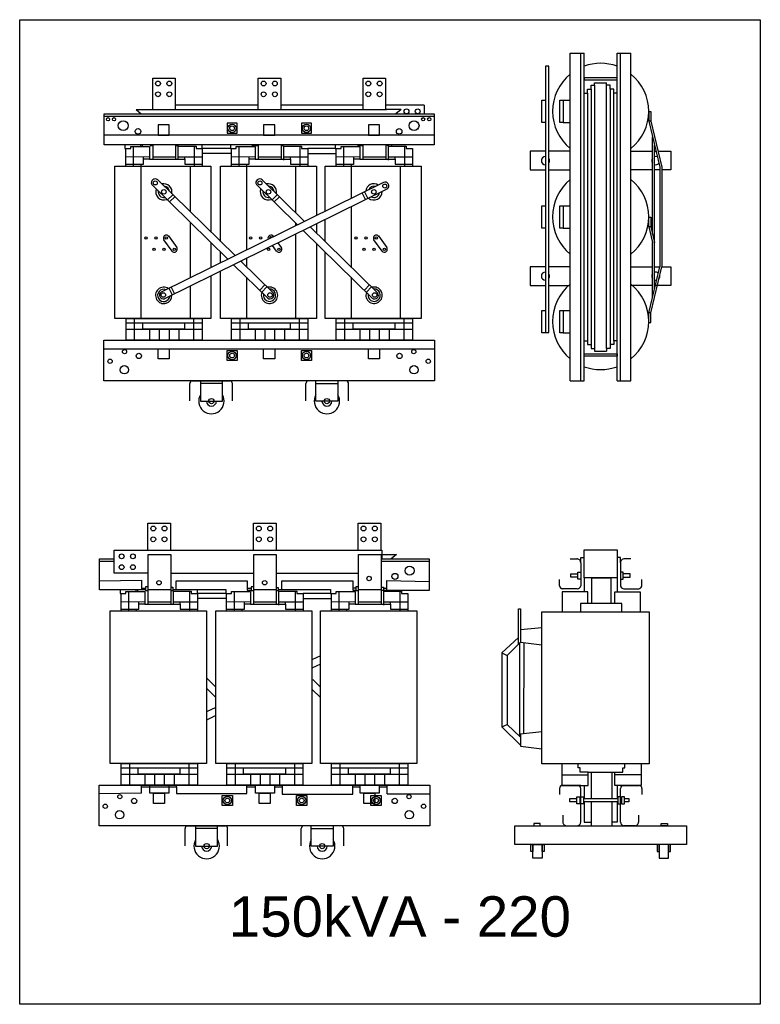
# Model space of a CAD drawing. Header units: millimetres. Extents: x 18098 to 54149, y 8095 to 18524.
# Tile 6 of 17: x 25315 to 27842, y 15163 to 18524. Entities that reach past the tile are written whole.
import ezdxf

# ---------------------------------------------------------------- set-up
doc = ezdxf.new("R2010")
doc.units = ezdxf.units.MM
for name, color, linetype in [('BOBINA', 2, 'Continuous'), ('CULATRA', 1, 'Continuous'), ('DETALHE', 3, 'Continuous'), ('L1', 1, 'Continuous'), ('L2', 2, 'Continuous')]:
    doc.layers.add(name, color=color, linetype=linetype)
doc.styles.get("Standard").update_dxf_attribs({"font": 'arial.ttf'})

msp = doc.modelspace()

# ---------------------------------------------------------------- linework, layer by layer
at = {"layer": 'BOBINA'}
for points in [[(25967.3, 17649.4), (25967.3, 17504), (25639.7, 17504), (25639.7, 18023.6), (25967.3, 18023.6), (25967.3, 17798.6)], [(25999.6, 17767), (25999.6, 18023.6), (26327.2, 18023.6), (26327.2, 17855.3)], [(26356.4, 17869.7), (26356.4, 18023.6), (26684, 18023.6), (26684, 17504), (26356.4, 17504), (26356.4, 17650.9)], [(26327.2, 17826.9), (26327.2, 17795.6)], [(26356.4, 17767), (26356.4, 17841.3)], [(25967.3, 17763), (25967.3, 17728.4)], [(26327.2, 17760), (26327.2, 17665.3)], [(25967.3, 17728.4), (25967.3, 17677.8)], [(25999.6, 17693.7), (25999.6, 17731.4)], [(26356.4, 17650.9), (26356.4, 17731.4)], [(26327.2, 17665.3), (26327.2, 17504), (25999.6, 17504), (25999.6, 17665.3)]]:
    msp.add_lwpolyline(points, dxfattribs=at)
for points in [[(25623.5, 16505.4), (25951.5, 16505.4), (25951.5, 15985.1), (25623.5, 15985.1)], [(25983.8, 16505.4), (26311.8, 16505.4), (26311.8, 15985.1), (25983.8, 15985.1)], [(26341.1, 16505.4), (26669.1, 16505.4), (26669.1, 15985.1), (26341.1, 15985.1)], [(27096.6, 16502.6), (27462.3, 16502.6), (27462.3, 15983.3), (27096.6, 15983.3)]]:
    msp.add_lwpolyline(points, close=True, dxfattribs=at)
at = {"layer": 'CULATRA'}
for p, q in [((25712, 18217.3), (25729.5, 18201.8)), ((26128.8, 18231.6), (25845, 18231.6)), ((26486.1, 18231.6), (26205.3, 18231.6)), ((26694.5, 18231.6), (26562.6, 18231.6)), ((26616, 18217.3), (26566.7, 18217.3)), ((26616, 18217.3), (26598.5, 18201.8)), ((26694.5, 18231.6), (26694.5, 18201.8)), ((25603.1, 18096.6), (25603.1, 18201.8)), ((25603.1, 18201.8), (26728.5, 18201.8)), ((25603.1, 18194.1), (26728.5, 18194.1)), ((26728.5, 18201.8), (26728.5, 18096.6)), ((26728.5, 18129.6), (25603.1, 18129.6)), ((26728.5, 18096.6), (25603.1, 18096.6)), ((25673.4, 18096.6), (25673.4, 18084.3)), ((25673.4, 18084.3), (25676.7, 18084.3)), ((25727.2, 18096.6), (25727.2, 18091)), ((25732.6, 18096.6), (25732.6, 18091)), ((25760.1, 18096.6), (25760.1, 18093.8)), ((25760.1, 18093.8), (25769.5, 18093.8)), ((25853.8, 18093.3), (25846, 18093.3)), ((25853.8, 18096.6), (25853.8, 18093.3)), ((25937.3, 18084.3), (25937.3, 18097.4)), ((26033.7, 18084.3), (25937.3, 18084.3)), ((26033.7, 18096.6), (26033.7, 18084.3)), ((26033.7, 18084.3), (26037, 18084.3)), ((26107, 18096.6), (26107, 18095.9)), ((26107, 18095.9), (26120.4, 18095.9)), ((26120.4, 18096.6), (26120.4, 18093.8)), ((26120.4, 18093.8), (26129.9, 18093.8)), ((26212.3, 18093), (26206.3, 18093)), ((26212.3, 18096.6), (26212.3, 18093)), ((26391, 18084.3), (26297.6, 18084.3)), ((26391, 18097.4), (26391, 18084.3)), ((26391, 18084.3), (26394.2, 18084.3)), ((26467.1, 18096.6), (26467.1, 18095.4)), ((26467.1, 18095.4), (26477.7, 18095.4)), ((26477.7, 18096.6), (26477.7, 18093.8)), ((26477.7, 18093.8), (26487.1, 18093.8)), ((26571.7, 18094), (26563.6, 18094)), ((26571.7, 18096.6), (26571.7, 18094)), ((26583.9, 18094.2), (26583.9, 18096.6)), ((25937.3, 18068.1), (26037, 18068.1)), ((26297.6, 18067.3), (26394.2, 18067.3)), ((25728.4, 18023.6), (25728.4, 17504)), ((25895.8, 18023.6), (25895.8, 17868.6)), ((26088.3, 18023.6), (26088.3, 17783.2)), ((26255.7, 18023.6), (26255.7, 17865.6)), ((26445.1, 18023.6), (26445.1, 17913.5)), ((26612.5, 18023.6), (26612.5, 17504)), ((25765.4, 17960.8), (26025.1, 17706.3)), ((25785.5, 17976.7), (26049.3, 17718.2)), ((26555.9, 17968.1), (25797.2, 17593.9)), ((26570.1, 17946.7), (25809, 17571.3)), ((26122.2, 17960.8), (26262.5, 17823.4)), ((26142.3, 17976.7), (26286.7, 17835.3)), ((25836.9, 17926.3), (25819.1, 17908.2)), ((25843.8, 17919.5), (25826, 17901.4)), ((26193.7, 17926.3), (26175.9, 17908.2)), ((26200.6, 17919.5), (26182.8, 17901.4)), ((26482.7, 17931.9), (26494, 17909.1)), ((26491.4, 17936.2), (26502.7, 17913.4)), ((26445.1, 17885.1), (26445.1, 17680.1)), ((25895.8, 17833), (25895.8, 17658.4)), ((26255.7, 17830), (26255.7, 17820)), ((26305.9, 17816.4), (26536, 17591.1)), ((25822.2, 17785.5), (25850.4, 17745.8)), ((26088.3, 17783.2), (26088.3, 17737.5)), ((26179, 17785.5), (26180.7, 17783.1)), ((26255.7, 17791.7), (26255.7, 17661.4)), ((26281.7, 17804.5), (26517.8, 17573.3)), ((26538.9, 17785.5), (26567.1, 17745.8)), ((25834.5, 17733.5), (25806.7, 17772.7)), ((26191.4, 17733.5), (26177.5, 17753.1)), ((26195.7, 17762.1), (26207.2, 17745.8)), ((26551.2, 17733.5), (26523.5, 17772.7)), ((26044.4, 17687.4), (26161, 17573.3)), ((26068.6, 17699.4), (26179.2, 17591.1)), ((26071, 17700.6), (26071, 17697)), ((26088.3, 17709.1), (26088.3, 17680.1)), ((25895.8, 17658.4), (25895.8, 17642.5)), ((26088.3, 17644.5), (26088.3, 17504)), ((26255.7, 17661.4), (26255.7, 17504)), ((26445.1, 17644.5), (26445.1, 17607.2)), ((25831.7, 17611.1), (25843.1, 17588.3)), ((25895.8, 17614.2), (25895.8, 17504)), ((26151.6, 17618.1), (26133.8, 17599.9)), ((26158.3, 17611.5), (26140.5, 17593.3)), ((26508.4, 17618.1), (26490.6, 17599.9)), ((26515.2, 17611.5), (26497.4, 17593.3)), ((25823.3, 17606.9), (25834.6, 17584.1)), ((26445.1, 17607.2), (26445.1, 17504)), ((25602, 17400.6), (26729.7, 17400.6)), ((25931.2, 17290.6), (25931.2, 17221.8)), ((26006.3, 17281.3), (25931.2, 17281.3)), ((26006.3, 17221.8), (26006.3, 17290.6)), ((26325.4, 17221.8), (26325.4, 17290.6)), ((26325.4, 17281.3), (26400.6, 17281.3)), ((26400.6, 17290.6), (26400.6, 17221.8)), ((25931.2, 17221.8), (26006.3, 17221.8)), ((26400.6, 17221.8), (26325.4, 17221.8)), ((26550.5, 16712.7), (26550.5, 16682.9)), ((25587, 16577.7), (25587, 16682.9)), ((25587, 16682.9), (25637.2, 16682.9)), ((25587, 16675.2), (25637.2, 16675.2)), ((26547.4, 16682.9), (26712.3, 16682.9)), ((26547.4, 16675.2), (26712.3, 16675.2)), ((26550.5, 16698.4), (26599.8, 16698.4)), ((26599.8, 16698.4), (26582.4, 16682.9)), ((26712.3, 16682.9), (26712.3, 16575.3)), ((25587, 16608.2), (25730.2, 16610.7)), ((25730.2, 16610.7), (25730.2, 16577.7)), ((25829.8, 16634.9), (26113.7, 16634.9)), ((25848.4, 16578.5), (25848.4, 16608.3)), ((25848.4, 16608.3), (26090.8, 16608.3)), ((26090.8, 16608.3), (26090.8, 16577)), ((26190.1, 16634.9), (26470.9, 16634.9)), ((26208.8, 16578.5), (26208.8, 16608)), ((26208.8, 16608), (26450.9, 16608)), ((26450.9, 16608), (26450.9, 16576.5)), ((26567.7, 16575.3), (26567.7, 16609.3)), ((26567.7, 16609.3), (26712.3, 16605.8)), ((25743.9, 16577.7), (25587, 16577.7)), ((25657.2, 16577.7), (25657.2, 16565.4)), ((25711, 16577.7), (25711, 16572.1)), ((25716.4, 16577.7), (25716.4, 16572.1)), ((25730.2, 16583.3), (25743.9, 16583.3)), ((25753.4, 16587.3), (25743.9, 16587.3)), ((25743.9, 16587.3), (25743.9, 16574.9)), ((25743.9, 16574.9), (25753.4, 16574.9)), ((25829.8, 16586.2), (25837.7, 16586.2)), ((25837.7, 16574.4), (25829.8, 16574.4)), ((25837.7, 16586.2), (25837.7, 16574.4)), ((25837.7, 16578.5), (26017.5, 16578.5)), ((25921.1, 16565.4), (25921.1, 16578.5)), ((26017.5, 16578.5), (26017.5, 16565.4)), ((26090.8, 16583.2), (26104.2, 16583.2)), ((26090.8, 16577), (26104.2, 16577)), ((26113.7, 16587.3), (26104.2, 16587.3)), ((26104.2, 16587.3), (26104.2, 16574.9)), ((26104.2, 16574.9), (26113.7, 16574.9)), ((26190.1, 16585.8), (26196.1, 16585.8)), ((26196.1, 16574.1), (26190.1, 16574.1)), ((26196.1, 16585.8), (26196.1, 16574.1)), ((26196.1, 16578.5), (26374.8, 16578.5)), ((26374.8, 16578.5), (26374.8, 16565.4)), ((26461.5, 16583.6), (26450.9, 16583.6)), ((26450.9, 16576.5), (26461.5, 16576.5)), ((26470.9, 16587.3), (26461.5, 16587.3)), ((26461.5, 16587.3), (26461.5, 16574.9)), ((26461.5, 16574.9), (26470.9, 16574.9)), ((26547.4, 16587), (26555.5, 16587)), ((26555.5, 16575.1), (26547.4, 16575.1)), ((26555.5, 16587), (26555.5, 16575.1)), ((26555.5, 16583.3), (26567.7, 16583.3)), ((26712.3, 16575.3), (26556.1, 16575.3)), ((25657.2, 16565.4), (25660.5, 16565.4)), ((26017.5, 16565.4), (25921.1, 16565.4)), ((25921.1, 16549.2), (26020.8, 16549.2)), ((26017.5, 16565.4), (26020.8, 16565.4)), ((26374.8, 16565.4), (26281.4, 16565.4)), ((26281.4, 16548.4), (26378.1, 16548.4)), ((26374.8, 16565.4), (26378.1, 16565.4)), ((27164.5, 15983.3), (27164.5, 15910.2)), ((27220.1, 15970.5), (27220.1, 15983.3)), ((27227.3, 15970.5), (27220.1, 15970.5)), ((27227.3, 15955.2), (27227.3, 15970.5)), ((27372.1, 15955.2), (27372.1, 15970.5)), ((27372.1, 15970.5), (27379.3, 15970.5)), ((27379.3, 15970.5), (27379.3, 15983.3)), ((27434.8, 15983.3), (27434.8, 15910.2)), ((27164.5, 15946.7), (27253.9, 15946.7)), ((27253.9, 15955.2), (27227.3, 15955.2)), ((27253.9, 15910.2), (27253.9, 15955.2)), ((27253.9, 15955.2), (27345.5, 15955.2)), ((27264.4, 15955.2), (27264.4, 15865.7)), ((27334.7, 15955.2), (27334.7, 15865.7)), ((27345.5, 15910.2), (27345.5, 15955.2)), ((27345.5, 15955.2), (27372.1, 15955.2)), ((27434.8, 15946.7), (27345.5, 15946.7)), ((25730.8, 15883), (25730.8, 15911.2)), ((25730.8, 15904.9), (25758.8, 15904.9)), ((25758.8, 15904.9), (25849.6, 15904.9)), ((25849.6, 15904.9), (25849.6, 15911.2)), ((25849.6, 15904.9), (25849.6, 15882.1)), ((26090.1, 15882.1), (26090.1, 15911.2)), ((26090.1, 15905.2), (26119.1, 15905.2)), ((26184, 15905.5), (26209.9, 15905.5)), ((26209.9, 15911.2), (26209.9, 15879.6)), ((26451.4, 15879.6), (26451.4, 15911.2)), ((26451.4, 15905), (26476.4, 15905)), ((26541.2, 15905.7), (26567.9, 15905.7)), ((26567.9, 15880.9), (26567.9, 15911.2)), ((27241, 15910.2), (27241, 15865.7)), ((27354, 15865.7), (27354, 15910.2)), ((25730.8, 15883), (25585.8, 15881.7)), ((25849.6, 15882.1), (26090.1, 15882.1)), ((26209.9, 15879.6), (26451.4, 15879.6)), ((26567.9, 15880.9), (26713.6, 15880.9)), ((27241, 15853.9), (27241, 15784.2)), ((27264.4, 15853.9), (27264.4, 15772)), ((27334.7, 15853.9), (27334.7, 15772)), ((27354, 15786.1), (27354, 15853.9)), ((25915, 15771.7), (25915, 15702.9)), ((25990.1, 15762.4), (25915, 15762.4)), ((25990.1, 15702.9), (25990.1, 15771.7)), ((26309.3, 15702.9), (26309.3, 15771.7)), ((26309.3, 15762.4), (26384.4, 15762.4)), ((26384.4, 15771.7), (26384.4, 15702.9)), ((27241, 15784.2), (27264.4, 15784.2)), ((27334.7, 15786.1), (27354, 15786.1)), ((25915, 15702.9), (25990.1, 15702.9)), ((26384.4, 15702.9), (26309.3, 15702.9))]:
    msp.add_line(p, q, dxfattribs=at)
for points in [[(26022, 18136.1), (26056.6, 18136.1), (26056.6, 18169.9), (26022, 18169.9)], [(26275.7, 18136.1), (26310.3, 18136.1), (26310.3, 18169.9), (26275.7, 18169.9)], [(25602, 17430.1), (26729.7, 17430.1), (26729.7, 17290.6), (25602, 17290.6)], [(26022, 17394.1), (26056.6, 17394.1), (26056.6, 17360.3), (26022, 17360.3)], [(26275.7, 17394.1), (26310.3, 17394.1), (26310.3, 17360.3), (26275.7, 17360.3)], [(25585.8, 15911.2), (26713.6, 15911.2), (26713.6, 15771.7), (25585.8, 15771.7)], [(26005.8, 15875.2), (26040.5, 15875.2), (26040.5, 15841.4), (26005.8, 15841.4)], [(26259.5, 15875.2), (26294.1, 15875.2), (26294.1, 15841.4), (26259.5, 15841.4)], [(26513, 15875.2), (26547.6, 15875.2), (26547.6, 15841.4), (26513, 15841.4)], [(27003.7, 15772), (27590, 15772), (27590, 15708.1), (27003.7, 15708.1)], [(27069.3, 15772), (27090.7, 15772), (27090.7, 15780), (27069.3, 15780)], [(27524.4, 15772), (27503.1, 15772), (27503.1, 15780), (27524.4, 15780)], [(27058.7, 15708.1), (27065.3, 15708.1), (27065.3, 15684.6), (27058.7, 15684.6)], [(27065.3, 15708.1), (27097.7, 15708.1), (27097.7, 15661.2), (27065.3, 15661.2)], [(27097.7, 15708.1), (27104.3, 15708.1), (27104.3, 15684.6), (27097.7, 15684.6)], [(27496.1, 15708.1), (27489.5, 15708.1), (27489.5, 15684.6), (27496.1, 15684.6)], [(27528.5, 15708.1), (27496.1, 15708.1), (27496.1, 15661.2), (27528.5, 15661.2)], [(27535.1, 15708.1), (27528.5, 15708.1), (27528.5, 15684.6), (27535.1, 15684.6)]]:
    msp.add_lwpolyline(points, close=True, dxfattribs=at)
for points in [[(27108.1, 18074.6), (27056.8, 18074.6), (27056.8, 18010.6), (27108.1, 18010.6)], [(27193.2, 18074.6), (27120.3, 18074.6)], [(27400.2, 18074.6), (27473.5, 18074.6)], [(27480.4, 18074.6), (27485.6, 18074.6)], [(27492.5, 18074.6), (27536.6, 18074.6), (27536.6, 18010.6), (27505.5, 18010.6)], [(27120.3, 18010.6), (27193.2, 18010.6)], [(27473.5, 18010.6), (27400.2, 18010.6)], [(27498.6, 18010.6), (27480.4, 18010.6)], [(27108.1, 17680.3), (27056.8, 17680.3), (27056.8, 17616.4), (27108.1, 17616.4)], [(27193.2, 17680.3), (27120.3, 17680.3)], [(27400.2, 17680.3), (27473.5, 17680.3)], [(27480.4, 17680.3), (27498.6, 17680.3)], [(27505.5, 17680.3), (27536.6, 17680.3), (27536.6, 17616.4), (27480.4, 17616.4)], [(27120.3, 17616.4), (27193.2, 17616.4)], [(27473.5, 17616.4), (27400.2, 17616.4)]]:
    msp.add_lwpolyline(points, dxfattribs=at)
for centre, radius in [((25616, 18183.9), 5.49), ((25636.6, 18183.9), 5.49), ((26691.3, 18183.9), 5.49), ((26712, 18183.9), 5.49), ((25667.8, 18161.9), 16.9), ((25718.6, 18142.3), 9.51), ((26039.3, 18153), 14), ((26039.3, 18153), 8.1), ((26293, 18153), 14), ((26293, 18153), 8.1), ((26609.4, 18142.3), 9.51), ((26660.2, 18161.9), 16.9), ((25777.4, 17966.5), 6.87), ((26134.3, 17966.5), 6.87), ((26560.4, 17955.9), 6.87), ((25806.5, 17935.9), 7.66), ((26163.4, 17935.9), 7.66), ((26523.2, 17935.9), 7.66), ((25745.7, 17778.5), 3.93), ((25779.6, 17778.5), 3.93), ((25814.9, 17778.5), 3.93), ((26102.6, 17778.5), 3.93), ((26136.4, 17778.5), 3.93), ((26462.4, 17778.5), 3.93), ((26496.3, 17778.5), 3.93), ((26531.6, 17778.5), 3.93), ((25773, 17740), 3.93), ((25806.9, 17740), 3.93), ((25842.2, 17740), 3.93), ((26163.7, 17740), 3.93), ((26199.1, 17740), 3.93), ((26489.7, 17740), 3.93), ((26523.6, 17740), 3.93), ((26558.9, 17740), 3.93), ((25804.7, 17583.9), 7.89), ((26168.9, 17583.9), 7.89), ((26525.8, 17583.9), 7.89), ((25672.4, 17390.6), 7.13), ((25721.2, 17376), 9), ((26039.3, 17377.2), 14), ((26039.3, 17377.2), 8.1), ((26293, 17377.2), 14), ((26293, 17377.2), 8.1), ((26610.5, 17376), 9), ((26659.3, 17390.6), 7.13), ((25622.9, 17357.6), 7.5), ((25671.7, 17328.8), 14.3), ((26660.1, 17328.8), 14.3), ((26708.8, 17357.6), 7.5), ((25968.7, 17221.8), 8.9), ((26363, 17221.8), 8.9), ((26644.8, 16642.8), 15.3), ((25790.1, 16601.8), 7.61), ((26150.5, 16601.8), 7.61), ((26506.7, 16616.1), 7.61), ((26594.9, 16623.2), 10.5), ((25656.3, 15871.8), 7.13), ((25705, 15857.1), 9), ((26023.1, 15858.3), 14), ((26023.1, 15858.3), 8.1), ((26276.8, 15858.3), 14), ((26276.8, 15858.3), 8.1), ((26530.3, 15858.3), 14), ((26530.3, 15858.3), 8.1), ((26594.3, 15857.1), 9), ((26643.1, 15871.8), 7.13), ((25606.7, 15838.8), 7.5), ((26692.7, 15838.8), 7.5), ((25655.5, 15809.9), 14.3), ((26643.9, 15809.9), 14.3), ((25952.6, 15702.9), 8.9), ((26346.8, 15702.9), 8.9)]:
    msp.add_circle(centre, radius, dxfattribs=at)
for centre, radius, start, end in [((25776.6, 17967.2), 13, 46.642, 210.024), ((26133.4, 17967.2), 13, 46.642, 210.024), ((25806.5, 17935.9), 27.8, 346.7722, 104.4167), ((25806.5, 17935.9), 27.8, 346.7722, 104.4167), ((25806.5, 17935.9), 19.2, 4.2638, 86.9251), ((26163.4, 17935.9), 27.8, 346.7722, 104.4167), ((26163.4, 17935.9), 27.8, 346.7722, 104.4167), ((26163.4, 17935.9), 19.2, 4.2638, 86.9251), ((26523.2, 17935.9), 27.8, 57.4747, 175.1192), ((26523.2, 17935.9), 27.8, 57.4747, 175.1192), ((26523.2, 17935.9), 19.2, 74.9663, 157.6276), ((26561.4, 17956.4), 13, 311.8674, 115.2494), ((25806.5, 17935.9), 27.8, 159.0021, 292.1868), ((25806.5, 17935.9), 27.8, 159.0021, 292.1868), ((25806.5, 17935.9), 19.2, 170.7808, 280.4081), ((26163.4, 17935.9), 27.8, 159.0021, 292.1868), ((26163.4, 17935.9), 27.8, 159.0021, 292.1868), ((26163.4, 17935.9), 19.2, 170.7808, 280.4081), ((26523.2, 17935.9), 27.8, 229.7046, 2.8893), ((26523.2, 17935.9), 27.8, 229.7046, 2.8893), ((26523.2, 17935.9), 19.2, 241.4833, 351.1106), ((25814.9, 17778.5), 10, 26.9095, 215.3387), ((26171.8, 17778.5), 10, 26.9095, 205.7743), ((26171.8, 17778.5), 3.93, 27.4774, 205.0295), ((26531.6, 17778.5), 10, 26.9095, 215.3387), ((25842.2, 17740), 10, 210.637, 35.4323), ((26199.1, 17740), 10, 210.637, 35.4323), ((26558.9, 17740), 10, 210.637, 35.4323), ((25806.2, 17582.6), 28, 56.8542, 2.7277), ((26167.1, 17583.1), 28, 159.3603, 105.2339), ((26523.9, 17583.1), 28, 159.3603, 105.2339), ((25806.2, 17582.6), 20.9, 69.111, 353.8189), ((25804.5, 17583.4), 12.8, 124.871, 290.4644), ((26167.1, 17583.1), 20.9, 168.2691, 92.9771), ((26168.9, 17583.3), 12.8, 231.6236, 37.217), ((26523.9, 17583.1), 20.9, 168.2691, 92.9771), ((26525.8, 17583.3), 12.8, 231.6236, 37.217), ((25968.7, 17221.8), 43.3, 150.1435, 29.8565), ((26363, 17221.8), 43.3, 150.1435, 29.8565), ((25968.7, 17221.8), 17.1, 180, 0), ((26363, 17221.8), 17.1, 180, 0), ((25952.6, 15702.9), 43.3, 150.1435, 29.8565), ((25952.6, 15702.9), 17.1, 180, 0), ((26346.8, 15702.9), 43.3, 150.1435, 29.8565), ((26346.8, 15702.9), 17.1, 180, 0)]:
    msp.add_arc(centre, radius, start, end, dxfattribs=at)
at = {"layer": 'DETALHE'}
for p, q in [((25895, 17222.4), (25895, 17281.3)), ((25902.6, 17290.6), (26032.8, 17290.6)), ((26040.4, 17222.4), (26040.4, 17281.3)), ((26291.3, 17222.4), (26291.3, 17281.3)), ((26429.2, 17290.6), (26299, 17290.6)), ((26436.8, 17222.4), (26436.8, 17281.3)), ((27193.2, 16683), (27216.6, 16683)), ((27228.9, 16670), (27228.9, 16591.7)), ((27364.5, 16670), (27364.5, 16591.7)), ((27400.2, 16683), (27376.8, 16683)), ((27156.1, 16591.7), (27156.1, 16612.4)), ((27437.3, 16591.7), (27437.3, 16612.4)), ((27217.1, 16581.4), (27164.5, 16581.4)), ((27376.3, 16581.4), (27428.8, 16581.4)), ((27156.1, 15899.9), (27156.1, 15879.2)), ((27164.5, 15910.2), (27253.9, 15910.2)), ((27228.9, 15910.2), (27164.5, 15910.2)), ((27228.9, 15785), (27228.9, 15899.9)), ((27434.8, 15910.2), (27345.5, 15910.2)), ((27429.2, 15910.2), (27345.5, 15910.2)), ((27364.9, 15910.2), (27429.2, 15910.2)), ((27364.9, 15785), (27364.9, 15899.9)), ((27437.6, 15899.9), (27437.6, 15879.2)), ((27167.9, 15807.9), (27167.9, 15785)), ((27425.9, 15807.9), (27425.9, 15785)), ((25878.8, 15703.5), (25878.8, 15762.5)), ((25886.4, 15771.7), (26016.6, 15771.7)), ((26024.2, 15703.5), (26024.2, 15762.5)), ((26275.2, 15703.5), (26275.2, 15762.5)), ((26413, 15771.7), (26282.8, 15771.7)), ((26420.6, 15703.5), (26420.6, 15762.5)), ((27180.1, 15772), (27216.6, 15772)), ((27413.6, 15772), (27377.1, 15772))]:
    msp.add_line(p, q, dxfattribs=at)
for centre, radius, start, end in [((25904.4, 17281.3), 9.46, 101.207, 180), ((26030.9, 17281.3), 9.46, 0, 78.793), ((26300.8, 17281.3), 9.46, 101.207, 180), ((26427.3, 17281.3), 9.46, 0, 78.793), ((27215.9, 16670), 13, 0, 93.3125), ((27377.5, 16670), 13, 86.6875, 180), ((27166.5, 16591.7), 10.4, 180, 277.5762), ((27217.2, 16593.2), 11.8, 269.8365, 352.5873), ((27376.2, 16593.2), 11.8, 187.4127, 270.1635), ((27426.9, 16591.7), 10.4, 262.4238, 0), ((27166.5, 15899.9), 10.4, 82.4238, 180), ((27218.5, 15899.9), 10.4, 0, 97.5762), ((27375.2, 15899.9), 10.4, 82.4238, 180), ((27427.3, 15899.9), 10.4, 0, 97.5762), ((25888.2, 15762.5), 9.46, 101.207, 180), ((26014.8, 15762.5), 9.46, 0, 78.793), ((26284.6, 15762.5), 9.46, 101.207, 180), ((26411.1, 15762.5), 9.46, 0, 78.793), ((27180.9, 15785), 13, 180, 273.3125), ((27215.9, 15785), 13, 266.6875, 0), ((27377.9, 15785), 13, 180, 273.3125), ((27412.9, 15785), 13, 266.6875, 0)]:
    msp.add_arc(centre, radius, start, end, dxfattribs=at)
at = {"layer": 'L1'}
for p, q in [((27193.2, 17291.3), (27193.2, 18409.7)), ((27193.2, 18409.7), (27240.6, 18409.7)), ((27228.9, 17291.3), (27228.9, 18409.7)), ((27240.6, 17291.3), (27240.6, 18409.7)), ((27352.8, 17291.3), (27352.8, 18409.7)), ((27352.8, 18409.7), (27400.2, 18409.7)), ((27364.5, 17291.3), (27364.5, 18409.7)), ((27400.2, 17291.3), (27400.2, 18409.7)), ((25768.5, 18217.3), (25768.5, 18323.5)), ((25768.5, 18323.5), (25845, 18323.5)), ((25845, 18323.5), (25845, 18217.3)), ((26128.8, 18217.3), (26128.8, 18323.5)), ((26128.8, 18323.5), (26205.3, 18323.5)), ((26205.3, 18323.5), (26205.3, 18217.3)), ((26486.1, 18217.3), (26486.1, 18323.5)), ((26486.1, 18323.5), (26562.6, 18323.5)), ((26562.6, 18323.5), (26562.6, 18217.3)), ((27252, 18273), (27252, 18286.4)), ((27252, 18286.4), (27264, 18286.4)), ((27264, 18286.4), (27264, 18299.8)), ((27264, 18299.8), (27276.1, 18299.8)), ((27264, 18286.4), (27264, 17414.6)), ((27276.1, 18299.8), (27276.1, 18308.3)), ((27276.1, 18308.3), (27317.3, 18308.3)), ((27276.1, 18299.8), (27276.1, 17401.1)), ((27317.3, 18299.8), (27317.3, 18308.3)), ((27329.4, 18299.8), (27317.3, 18299.8)), ((27317.3, 17401.1), (27317.3, 18299.8)), ((27329.4, 18286.4), (27329.4, 18299.8)), ((27341.4, 18286.4), (27329.4, 18286.4)), ((27329.4, 18286.4), (27329.4, 17414.6)), ((27341.4, 18273), (27341.4, 18286.4)), ((27169.2, 18249), (27193.2, 18249)), ((27240.4, 18273), (27252, 18273)), ((27252, 18273), (27252, 17428)), ((27353, 18273), (27341.4, 18273)), ((27341.4, 17428), (27341.4, 18273)), ((25712, 18217.3), (26566.7, 18217.3)), ((27460.7, 18210.8), (27460.7, 18177.8)), ((27460.7, 18210.8), (27467.5, 18210.8)), ((27467.5, 18210.8), (27467.5, 18177.8)), ((27169.2, 18172.6), (27193.2, 18172.6)), ((27460.7, 18177.8), (27498.6, 18020.8)), ((27467.5, 18177.8), (27460.7, 18177.8)), ((27467.5, 18177.8), (27505.5, 18020.6)), ((27473.5, 17791.4), (27473.5, 18123.5)), ((25676.7, 18024.2), (25676.7, 18084.3)), ((25676.7, 18084.3), (25693.5, 18084.3)), ((25693.5, 18084.3), (25693.5, 18091)), ((25693.5, 18091), (25757.7, 18091)), ((25693.5, 18084.3), (25693.5, 18084.3)), ((25701.9, 18091), (25701.9, 18024.2)), ((25757.7, 18091), (25757.7, 18084.3)), ((25757.7, 18084.3), (25757.7, 18047.3)), ((25769.5, 18047.3), (25769.5, 18096.6)), ((25846, 18096.6), (25846, 18047.3)), ((25855.2, 18047.3), (25855.2, 18091.4)), ((25855.2, 18091.4), (25916.3, 18091.4)), ((25910, 18091.4), (25910, 18024.2)), ((25916.3, 18091.4), (25916.3, 18084.3)), ((25916.3, 18084.3), (25937.3, 18084.3)), ((25937.3, 18084.3), (25937.3, 18024.2)), ((26037, 18024.2), (26037, 18084.3)), ((26037, 18084.3), (26053.8, 18084.3)), ((26053.8, 18084.3), (26053.8, 18091)), ((26053.8, 18091), (26118, 18091)), ((26053.8, 18084.3), (26053.8, 18084.3)), ((26062.2, 18091), (26062.2, 18024.2)), ((26118, 18091), (26118, 18084.3)), ((26118, 18084.3), (26118, 18047.3)), ((26129.9, 18047.3), (26129.9, 18096.6)), ((26206.3, 18096.6), (26206.3, 18047.3)), ((26215.5, 18044.7), (26215.5, 18091.4)), ((26215.5, 18091.4), (26276.6, 18091.4)), ((26270.3, 18091.4), (26270.3, 18024.2)), ((26276.6, 18091.4), (26276.6, 18084.3)), ((26276.6, 18084.3), (26297.6, 18084.3)), ((26297.6, 18084.3), (26297.6, 18024.2)), ((26394.2, 18024.2), (26394.2, 18084.3)), ((26394.2, 18084.3), (26411.1, 18084.3)), ((26411.1, 18084.3), (26411.1, 18091)), ((26411.1, 18091), (26475.3, 18091)), ((26411.1, 18084.3), (26411.1, 18084.3)), ((26419.5, 18091), (26419.5, 18024.2)), ((26475.3, 18091), (26475.3, 18084.3)), ((26475.3, 18084.3), (26475.3, 18047.3)), ((26487.1, 18047.3), (26487.1, 18096.6)), ((26563.6, 18096.6), (26563.6, 18047.3)), ((26572.7, 18044.7), (26572.7, 18091.4)), ((26572.7, 18091.4), (26633.8, 18091.4)), ((26627.6, 18091.4), (26627.6, 18024.2)), ((26633.8, 18091.4), (26633.8, 18083.6)), ((26633.8, 18083.6), (26654.9, 18083.6)), ((26654.9, 18083.6), (26654.9, 18024.2)), ((27480.4, 17763), (27480.4, 18096.4)), ((25676.7, 18055.8), (25757.7, 18057.1)), ((25735.9, 18056.8), (25735.9, 18029.6)), ((25757.7, 18047.3), (25735.9, 18047.3)), ((25757.7, 18047.3), (25877.9, 18047.3)), ((25769.5, 18055.6), (25846, 18055.6)), ((25855.2, 18055.7), (25937.3, 18055.7)), ((25877.9, 18047.3), (25877.9, 18055.7)), ((25877.9, 18047.3), (25877.9, 18031)), ((26037, 18055.8), (26118, 18057.1)), ((26096.2, 18056.8), (26096.2, 18029.6)), ((26118, 18047.3), (26096.2, 18047.3)), ((26118, 18047.3), (26238.2, 18047.3)), ((26129.9, 18055.6), (26206.3, 18055.6)), ((26215.5, 18055.7), (26297.6, 18055.7)), ((26238.2, 18047.3), (26238.2, 18055.7)), ((26238.2, 18047.3), (26238.2, 18031)), ((26394.2, 18055.8), (26475.3, 18057.1)), ((26453.5, 18056.8), (26453.5, 18029.6)), ((26475.3, 18047.3), (26453.5, 18047.3)), ((26475.3, 18047.3), (26595.4, 18047.3)), ((26487.1, 18055.6), (26563.6, 18055.6)), ((26572.7, 18055.7), (26654.9, 18055.7)), ((26595.4, 18047.3), (26595.4, 18055.7)), ((26595.4, 18047.3), (26595.4, 18031)), ((25735.9, 18029.6), (25676.7, 18029.6)), ((25728.5, 18029.6), (25728.5, 18024.2)), ((25877.9, 18031), (25937.3, 18031)), ((26096.2, 18029.6), (26037, 18029.6)), ((26088.8, 18029.6), (26088.8, 18024.2)), ((26238.2, 18031), (26297.6, 18031)), ((26453.5, 18029.6), (26394.2, 18029.6)), ((26446.1, 18029.6), (26446.1, 18024.2)), ((26595.4, 18031), (26654.9, 18031)), ((27498.6, 18020.8), (27498.6, 17680.2)), ((27505.5, 18020.6), (27505.5, 17680.3)), ((27169.2, 17888.7), (27193.2, 17888.7)), ((27460.7, 17816.2), (27460.7, 17849.2)), ((27460.7, 17849.2), (27467.5, 17849.2)), ((27467.5, 17849.2), (27467.5, 17816.2)), ((27169.2, 17812.3), (27193.2, 17812.3)), ((27460.7, 17816.2), (27473.5, 17763.2)), ((27467.5, 17816.2), (27460.7, 17816.2)), ((27467.5, 17816.2), (27480.4, 17763)), ((27473.5, 17576.2), (27473.5, 17763.2)), ((27480.4, 17604.6), (27480.4, 17763)), ((27460.7, 17523.2), (27498.6, 17680.2)), ((27467.5, 17523.2), (27505.5, 17680.3)), ((27169.2, 17531.5), (27193.2, 17531.5)), ((27460.7, 17490.2), (27460.7, 17523.2)), ((27467.5, 17523.2), (27460.7, 17523.2)), ((27467.5, 17490.2), (27467.5, 17523.2)), ((25677.4, 17488.5), (25937, 17488.5)), ((26037.7, 17488.5), (26297.3, 17488.5)), ((26395, 17488.5), (26654.6, 17488.5)), ((27460.7, 17490.2), (27467.5, 17490.2)), ((25677.4, 17467.1), (25937, 17467.1)), ((25757.5, 17467.1), (25757.5, 17430.1)), ((25790.8, 17467.1), (25790.8, 17430.1)), ((25824.1, 17467.1), (25824.1, 17430.1)), ((25857.4, 17467.1), (25857.4, 17430.1)), ((26037.7, 17467.1), (26297.3, 17467.1)), ((26117.8, 17467.1), (26117.8, 17430.1)), ((26151.1, 17467.1), (26151.1, 17430.1)), ((26184.4, 17467.1), (26184.4, 17430.1)), ((26217.7, 17467.1), (26217.7, 17430.1)), ((26395, 17467.1), (26654.6, 17467.1)), ((26475, 17467.1), (26475, 17430.1)), ((26508.3, 17467.1), (26508.3, 17430.1)), ((26541.6, 17467.1), (26541.6, 17430.1)), ((26574.9, 17467.1), (26574.9, 17430.1)), ((27169.2, 17455), (27193.2, 17455)), ((27240.4, 17428), (27252, 17428)), ((27252, 17428), (27252, 17414.6)), ((27252, 17414.6), (27264, 17414.6)), ((27264, 17414.6), (27264, 17401.1)), ((27341.4, 17414.6), (27329.4, 17414.6)), ((27329.4, 17414.6), (27329.4, 17401.1)), ((27353, 17428), (27341.4, 17428)), ((27341.4, 17428), (27341.4, 17414.6)), ((27264, 17401.1), (27276.1, 17401.1)), ((27276.1, 17401.1), (27276.1, 17392.7)), ((27276.1, 17392.7), (27317.3, 17392.7)), ((27317.3, 17401.1), (27317.3, 17392.7)), ((27329.4, 17401.1), (27317.3, 17401.1)), ((27193.2, 17291.3), (27240.6, 17291.3)), ((27352.8, 17291.3), (27400.2, 17291.3)), ((25752.3, 16712.7), (25752.3, 16804.6)), ((25752.3, 16804.6), (25828.9, 16804.6)), ((25828.9, 16804.6), (25828.9, 16712.7)), ((26112.6, 16712.7), (26112.6, 16804.6)), ((26112.6, 16804.6), (26189.2, 16804.6)), ((26189.2, 16804.6), (26189.2, 16712.7)), ((26469.9, 16712.7), (26469.9, 16804.6)), ((26469.9, 16804.6), (26546.4, 16804.6)), ((26546.4, 16804.6), (26546.4, 16712.7)), ((25637.2, 16634.1), (25637.2, 16712.7)), ((25637.2, 16712.7), (26550.5, 16712.7)), ((25753.4, 16528.4), (25753.4, 16698.4)), ((25753.4, 16698.4), (25829.8, 16698.4)), ((25829.8, 16698.4), (25829.8, 16528.4)), ((26113.7, 16528.4), (26113.7, 16698.4)), ((26113.7, 16698.4), (26190.1, 16698.4)), ((26190.1, 16698.4), (26190.1, 16528.4)), ((26470.9, 16528.4), (26470.9, 16698.4)), ((26470.9, 16698.4), (26547.4, 16698.4)), ((26547.4, 16698.4), (26547.4, 16528.4)), ((27228.9, 16670), (27228.9, 16688.2)), ((27228.9, 16688.2), (27240.6, 16688.2)), ((27364.5, 16688.2), (27352.8, 16688.2)), ((27364.5, 16670), (27364.5, 16688.2)), ((25753.4, 16634.1), (25637.2, 16634.1)), ((27240.6, 16618.9), (27240.6, 16571)), ((27352.8, 16618.9), (27352.8, 16571)), ((25677.3, 16565.4), (25677.3, 16572.1)), ((25677.3, 16572.1), (25741.5, 16572.1)), ((25685.7, 16572.1), (25685.7, 16505.4)), ((25741.5, 16572.1), (25741.5, 16565.4)), ((25753.4, 16578.5), (25829.8, 16578.5)), ((25839, 16528.4), (25839, 16572.5)), ((25839, 16572.5), (25900.1, 16572.5)), ((25893.8, 16572.5), (25893.8, 16505.4)), ((25900.1, 16572.5), (25900.1, 16565.4)), ((26037.6, 16565.4), (26037.6, 16572.1)), ((26037.6, 16572.1), (26101.9, 16572.1)), ((26046, 16572.1), (26046, 16505.4)), ((26101.9, 16572.1), (26101.9, 16565.4)), ((26113.7, 16578.5), (26190.1, 16578.5)), ((26199.3, 16525.8), (26199.3, 16572.5)), ((26199.3, 16572.5), (26260.4, 16572.5)), ((26254.1, 16572.5), (26254.1, 16505.4)), ((26260.4, 16572.5), (26260.4, 16565.4)), ((26394.9, 16565.4), (26394.9, 16572.1)), ((26394.9, 16572.1), (26459.1, 16572.1)), ((26403.3, 16572.1), (26403.3, 16505.4)), ((26459.1, 16572.1), (26459.1, 16565.4)), ((26470.9, 16578.5), (26547.4, 16578.5)), ((26556.6, 16525.8), (26556.6, 16572.5)), ((26556.6, 16572.5), (26617.6, 16572.5)), ((26611.4, 16572.5), (26611.4, 16505.4)), ((26617.6, 16572.5), (26617.6, 16564.7)), ((27252.8, 16571), (27165.8, 16571)), ((27165.8, 16571), (27165.8, 16502.6)), ((27252.8, 16530.5), (27252.8, 16571)), ((27345, 16530.5), (27345, 16571)), ((27345, 16571), (27431.9, 16571)), ((27431.9, 16571), (27431.9, 16502.6)), ((25660.5, 16505.4), (25660.5, 16565.4)), ((25660.5, 16565.4), (25677.3, 16565.4)), ((25660.5, 16536.9), (25741.5, 16538.3)), ((25677.3, 16565.4), (25677.3, 16565.4)), ((25719.7, 16537.9), (25719.7, 16510.7)), ((25741.5, 16565.4), (25741.5, 16528.4)), ((25753.4, 16536.7), (25829.8, 16536.7)), ((25839, 16536.8), (25921.1, 16536.8)), ((25861.7, 16528.4), (25861.7, 16536.8)), ((25900.1, 16565.4), (25921.1, 16565.4)), ((25921.1, 16565.4), (25921.1, 16505.4)), ((26020.8, 16505.4), (26020.8, 16565.4)), ((26020.8, 16565.4), (26037.6, 16565.4)), ((26020.8, 16536.9), (26101.9, 16538.3)), ((26037.6, 16565.4), (26037.6, 16565.4)), ((26080, 16537.9), (26080, 16510.7)), ((26101.9, 16565.4), (26101.9, 16528.4)), ((26113.7, 16536.7), (26190.1, 16536.7)), ((26199.3, 16536.8), (26281.4, 16536.8)), ((26222, 16528.4), (26222, 16536.8)), ((26260.4, 16565.4), (26281.4, 16565.4)), ((26281.4, 16565.4), (26281.4, 16505.4)), ((26378.1, 16505.4), (26378.1, 16565.4)), ((26378.1, 16565.4), (26394.9, 16565.4)), ((26378.1, 16536.9), (26459.1, 16538.3)), ((26394.9, 16565.4), (26394.9, 16565.4)), ((26437.3, 16537.9), (26437.3, 16510.7)), ((26459.1, 16565.4), (26459.1, 16528.4)), ((26470.9, 16536.7), (26547.4, 16536.7)), ((26556.6, 16536.8), (26638.7, 16536.8)), ((26579.3, 16528.4), (26579.3, 16536.8)), ((26617.6, 16564.7), (26638.7, 16564.7)), ((26638.7, 16564.7), (26638.7, 16505.4)), ((25719.7, 16510.7), (25660.5, 16510.7)), ((25712.3, 16510.7), (25712.3, 16505.4)), ((25741.5, 16528.4), (25719.7, 16528.4)), ((25741.5, 16528.4), (25861.7, 16528.4)), ((25861.7, 16528.4), (25861.7, 16512.1)), ((25861.7, 16512.1), (25921.1, 16512.1)), ((26080, 16510.7), (26020.8, 16510.7)), ((26072.6, 16510.7), (26072.6, 16505.4)), ((26101.9, 16528.4), (26080, 16528.4)), ((26101.9, 16528.4), (26222, 16528.4)), ((26222, 16528.4), (26222, 16512.1)), ((26222, 16512.1), (26281.4, 16512.1)), ((26437.3, 16510.7), (26378.1, 16510.7)), ((26429.9, 16510.7), (26429.9, 16505.4)), ((26459.1, 16528.4), (26437.3, 16528.4)), ((26459.1, 16528.4), (26579.3, 16528.4)), ((26579.3, 16528.4), (26579.3, 16512.1)), ((26579.3, 16512.1), (26638.7, 16512.1)), ((27016.3, 16392), (27016.3, 16512.7)), ((27016.3, 16512.7), (27023.1, 16512.7)), ((27023.1, 16512.7), (27023.1, 16398.9)), ((27096.6, 16447.4), (27023.1, 16441)), ((27016.3, 16415.2), (26959.5, 16363.1)), ((26978, 16353.9), (27023.1, 16398.9)), ((27019.5, 16395.3), (27019.5, 16078.2)), ((27023.1, 16398.9), (27096.6, 16390.4)), ((27034.3, 16397.6), (27034, 16087.6)), ((26341.1, 16352.8), (26311.8, 16338.3)), ((26959.5, 16363.1), (26959.5, 16110)), ((26959.5, 16363.1), (26978, 16353.9)), ((26959.5, 16363.1), (26959.5, 16110)), ((26978.4, 16354.3), (26978.4, 16118)), ((26341.1, 16324.3), (26311.8, 16309.9)), ((25951.5, 16277.1), (25983.8, 16245.4)), ((26314.3, 16271.7), (26341.1, 16245.4)), ((25951.5, 16241.4), (25983.8, 16209.8)), ((26311.8, 16238.4), (26341.1, 16209.8)), ((25983.8, 16176.5), (25951.5, 16160.6)), ((25983.8, 16148.1), (25951.5, 16132.2)), ((26959.5, 16110), (26978.4, 16118)), ((26959.5, 16110), (27023.6, 16047.9)), ((26978.4, 16118), (27023.6, 16074.2)), ((27023.6, 16086.6), (27096.6, 16093.6)), ((27023.6, 16086.6), (27023.6, 16043.6)), ((27023.6, 16043.6), (27096.6, 16034.9)), ((25661.2, 15969.6), (25920.8, 15969.6)), ((26021.5, 15969.6), (26281.1, 15969.6)), ((26378.8, 15969.6), (26638.4, 15969.6)), ((25661.2, 15948.2), (25920.8, 15948.2)), ((25741.3, 15948.2), (25741.3, 15911.2)), ((25774.6, 15948.2), (25774.6, 15911.2)), ((25807.9, 15948.2), (25807.9, 15911.2)), ((25841.2, 15948.2), (25841.2, 15911.2)), ((26021.5, 15948.2), (26281.1, 15948.2)), ((26101.6, 15948.2), (26101.6, 15911.2)), ((26134.9, 15948.2), (26134.9, 15911.2)), ((26168.2, 15948.2), (26168.2, 15911.2)), ((26201.5, 15948.2), (26201.5, 15911.2)), ((26378.8, 15948.2), (26638.4, 15948.2)), ((26458.9, 15948.2), (26458.9, 15911.2)), ((26492.2, 15948.2), (26492.2, 15911.2)), ((26525.5, 15948.2), (26525.5, 15911.2)), ((26558.8, 15948.2), (26558.8, 15911.2))]:
    msp.add_line(p, q, dxfattribs=at)
for points in [[(25314.7, 18523.6), (27841.5, 18523.6), (27841.5, 15162.9), (25314.7, 15162.9)], [(27108.1, 18365.2), (27108.1, 17456), (27120.3, 17456), (27120.3, 18365.2)], [(27240.6, 18318.3), (27352.8, 18318.3), (27352.8, 18325.7), (27240.6, 18325.7)], [(27108.1, 18249), (27108.1, 18172.6), (27096.6, 18172.6), (27096.6, 18249)], [(27169.2, 18249), (27169.2, 18172.6), (27157.7, 18172.6), (27157.7, 18249)], [(25786.7, 18129.6), (25824.4, 18129.6), (25824.4, 18164.7), (25786.7, 18164.7)], [(26147, 18129.6), (26184.7, 18129.6), (26184.7, 18164.7), (26147, 18164.7)], [(26504.3, 18129.6), (26542, 18129.6), (26542, 18164.7), (26504.3, 18164.7)], [(27108.1, 17888.7), (27108.1, 17812.3), (27096.6, 17812.3), (27096.6, 17888.7)], [(27169.2, 17888.7), (27169.2, 17812.3), (27157.7, 17812.3), (27157.7, 17888.7)], [(27108.1, 17531.5), (27108.1, 17455), (27096.6, 17455), (27096.6, 17531.5)], [(27169.2, 17531.5), (27169.2, 17455), (27157.7, 17455), (27157.7, 17531.5)], [(25677.4, 17504), (25937, 17504), (25937, 17430.1), (25677.4, 17430.1)], [(25705.3, 17430.1), (25677.4, 17430.1), (25677.4, 17504), (25705.3, 17504)], [(25734.6, 17488.5), (25877.2, 17488.5), (25877.2, 17467.1), (25734.6, 17467.1)], [(25937, 17430.1), (25909.1, 17430.1), (25909.1, 17504), (25937, 17504)], [(26037.7, 17504), (26297.3, 17504), (26297.3, 17430.1), (26037.7, 17430.1)], [(26065.6, 17430.1), (26037.7, 17430.1), (26037.7, 17504), (26065.6, 17504)], [(26094.9, 17488.5), (26237.5, 17488.5), (26237.5, 17467.1), (26094.9, 17467.1)], [(26297.3, 17430.1), (26269.4, 17430.1), (26269.4, 17504), (26297.3, 17504)], [(26395, 17504), (26654.6, 17504), (26654.6, 17430.1), (26395, 17430.1)], [(26422.9, 17430.1), (26395, 17430.1), (26395, 17504), (26422.9, 17504)], [(26452.2, 17488.5), (26594.8, 17488.5), (26594.8, 17467.1), (26452.2, 17467.1)], [(26654.6, 17430.1), (26626.6, 17430.1), (26626.6, 17504), (26654.6, 17504)], [(25786.7, 17400.6), (25824.4, 17400.6), (25824.4, 17365.5), (25786.7, 17365.5)], [(26147, 17400.6), (26184.7, 17400.6), (26184.7, 17365.5), (26147, 17365.5)], [(26504.3, 17400.6), (26542, 17400.6), (26542, 17365.5), (26504.3, 17365.5)], [(27240.6, 17382.7), (27352.8, 17382.7), (27352.8, 17375.3), (27240.6, 17375.3)], [(27240.6, 16713.7), (27352.8, 16713.7), (27352.8, 16618.9), (27240.6, 16618.9)], [(27219.2, 16637.5), (27228.9, 16637.5), (27228.9, 16613.5), (27219.2, 16613.5)], [(27374.2, 16637.5), (27364.5, 16637.5), (27364.5, 16613.5), (27374.2, 16613.5)], [(27266.5, 16618.9), (27331.2, 16618.9), (27331.2, 16530.5), (27266.5, 16530.5)], [(27369.3, 16530.5), (27228.3, 16530.5), (27228.3, 16502.6), (27369.3, 16502.6)], [(25661.2, 15985.1), (25920.8, 15985.1), (25920.8, 15911.2), (25661.2, 15911.2)], [(25689.1, 15911.2), (25661.2, 15911.2), (25661.2, 15985.1), (25689.1, 15985.1)], [(25718.4, 15969.6), (25861, 15969.6), (25861, 15948.2), (25718.4, 15948.2)], [(25920.8, 15911.2), (25892.9, 15911.2), (25892.9, 15985.1), (25920.8, 15985.1)], [(26021.5, 15985.1), (26281.1, 15985.1), (26281.1, 15911.2), (26021.5, 15911.2)], [(26049.4, 15911.2), (26021.5, 15911.2), (26021.5, 15985.1), (26049.4, 15985.1)], [(26078.7, 15969.6), (26221.3, 15969.6), (26221.3, 15948.2), (26078.7, 15948.2)], [(26281.1, 15911.2), (26253.2, 15911.2), (26253.2, 15985.1), (26281.1, 15985.1)], [(26378.8, 15985.1), (26638.4, 15985.1), (26638.4, 15911.2), (26378.8, 15911.2)], [(26406.7, 15911.2), (26378.8, 15911.2), (26378.8, 15985.1), (26406.7, 15985.1)], [(26436, 15969.6), (26578.6, 15969.6), (26578.6, 15948.2), (26436, 15948.2)], [(26638.4, 15911.2), (26610.5, 15911.2), (26610.5, 15985.1), (26638.4, 15985.1)], [(25758.8, 15911.2), (25823.7, 15911.2), (25823.7, 15883), (25758.8, 15883)], [(26119.1, 15911.2), (26184, 15911.2), (26184, 15883), (26119.1, 15883)], [(26476.4, 15911.2), (26541.2, 15911.2), (26541.2, 15883), (26476.4, 15883)], [(25771.1, 15883), (25808.8, 15883), (25808.8, 15848), (25771.1, 15848)], [(26131.4, 15883), (26169.1, 15883), (26169.1, 15848), (26131.4, 15848)], [(26488.7, 15883), (26526.3, 15883), (26526.3, 15848), (26488.7, 15848)], [(27216.1, 15871.1), (27225.7, 15871.1), (27225.7, 15847.1), (27216.1, 15847.1)], [(27228.9, 15871.1), (27238.5, 15871.1), (27238.5, 15847.1), (27228.9, 15847.1)], [(27364.9, 15871.1), (27355.2, 15871.1), (27355.2, 15847.1), (27364.9, 15847.1)], [(27377.7, 15871.1), (27368, 15871.1), (27368, 15847.1), (27377.7, 15847.1)]]:
    msp.add_lwpolyline(points, close=True, dxfattribs=at)
for points in [[(27219.2, 16620.3), (27195.4, 16620.3), (27195.4, 16632.1), (27219.2, 16632.1)], [(27374.2, 16620.3), (27398, 16620.3), (27398, 16632.1), (27374.2, 16632.1)], [(27216.1, 15853.9), (27192.2, 15853.9), (27192.2, 15865.7), (27216.1, 15865.7)], [(27225.7, 15865.7), (27228.9, 15865.7)], [(27238.5, 15865.7), (27355.2, 15865.7)], [(27364.9, 15865.7), (27368, 15865.7)], [(27377.7, 15865.7), (27393.2, 15865.7), (27393.2, 15853.9), (27377.7, 15853.9)], [(27228.9, 15853.9), (27225.7, 15853.9)], [(27355.2, 15853.9), (27238.5, 15853.9)], [(27368, 15853.9), (27364.9, 15853.9)]]:
    msp.add_lwpolyline(points, dxfattribs=at)
for centre in [(25786.5, 18306), (25825.1, 18306), (26146.8, 18306), (26185.4, 18306), (26504.1, 18306), (26542.7, 18306), (25786.5, 18269.1), (25825.1, 18269.1), (26146.8, 18269.1), (26185.4, 18269.1), (26504.1, 18269.1), (26542.7, 18269.1), (26634.2, 18210.9), (26672.7, 18210.9), (25770.4, 16787.1), (25808.9, 16787.1), (26130.7, 16787.1), (26169.2, 16787.1), (26487.9, 16787.1), (26526.5, 16787.1), (25770.4, 16750.2), (25808.9, 16750.2), (26130.7, 16750.2), (26169.2, 16750.2), (26487.9, 16750.2), (26526.5, 16750.2), (25662.4, 16692), (25700.9, 16692), (25662.4, 16655.1), (25700.9, 16655.1)]:
    msp.add_circle(centre, 8.25, dxfattribs=at)
for centre, start, end in [((27108.4, 18042.6), 91.0013, 268.9987), ((27108.4, 18042.6), 329.5562, 30.4438), ((27485, 18042.6), 146.0262, 213.9738), ((27485, 18042.6), 67.9816, 109.6059), ((27485, 18042.6), 250.3941, 319.1922), ((27108.4, 17648.3), 91.0013, 268.9987), ((27108.4, 17648.3), 329.5562, 30.4438), ((27485, 17648.3), 146.0262, 213.9738), ((27485, 17648.3), 52.0897, 109.6059), ((27485, 17648.3), 319.1036, 13.7227), ((27485, 17648.3), 250.3941, 280.7365)]:
    msp.add_arc(centre, 13.9, start, end, dxfattribs=at)
at = {"layer": 'L2'}
for centre, start, end in [((27296.7, 18210.8), 70.0002, 109.9998), ((27296.7, 18210.8), 129.1269, 230.8731), ((27296.7, 18210.8), 309.1269, 50.8731), ((27296.7, 17850.5), 129.1269, 230.8731), ((27296.7, 17850.5), 309.1269, 50.8731), ((27296.7, 17493.2), 129.1269, 230.8731), ((27296.7, 17493.2), 309.1269, 50.8731), ((27296.7, 17493.2), 250.0002, 289.9998)]:
    msp.add_arc(centre, 164, start, end, dxfattribs=at)

# ---------------------------------------------------------------- texts
at = {"layer": 'L1'}
msp.add_text('150kVA - 220', height=137.922, dxfattribs=at).set_placement((26028.2, 15393.7))

doc.saveas('drawing.dxf')
